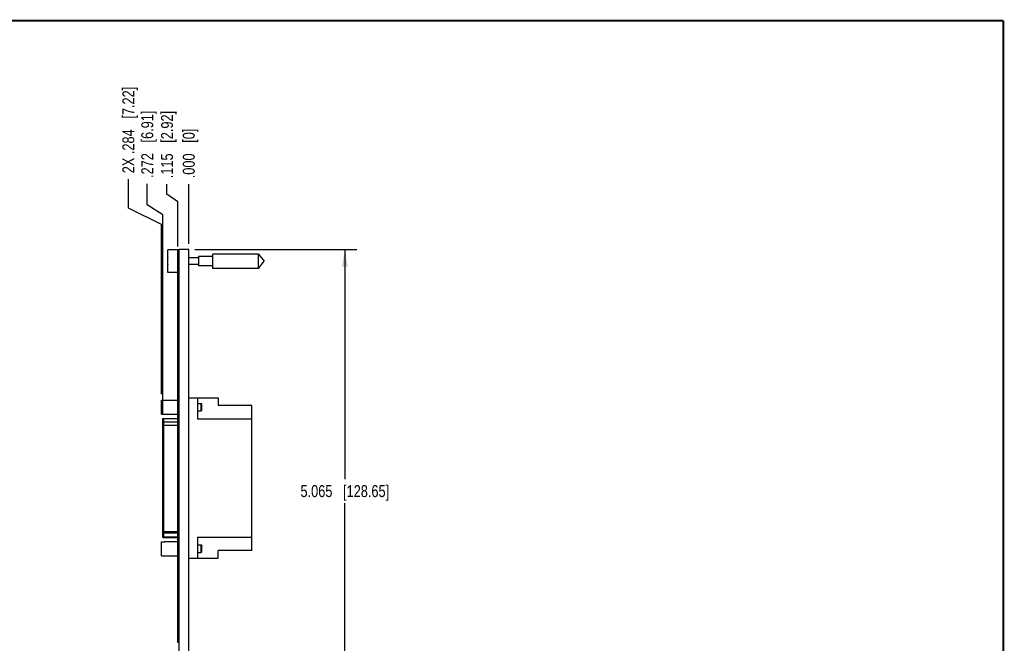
# Model space of a CAD drawing. Header units: inches. Extents: x 0.2 to 16.8, y 0.2 to 10.8.
# Tile 10 of 10: x 6.4 to 16.8, y 4.2 to 10.8. Entities that reach past the tile are written whole.
import ezdxf

# ---------------------------------------------------------------- set-up
doc = ezdxf.new("R2010")
doc.units = ezdxf.units.IN
doc.header["$LTSCALE"] = 0.935
doc.header["$MEASUREMENT"] = 0
doc.layers.get('0').update_dxf_attribs({"linetype": 'CONTINUOUS'})
doc.layers.add('DIMENSIONS', color=7, linetype='CONTINUOUS')
doc.styles.get("Standard").update_dxf_attribs({"font": 'txt', "width": 0.8})
doc.dimstyles.new('DIMSTYLE_1', dxfattribs={"dimtxt": 0.125, "dimasz": 0.18, "dimexe": 0.18, "dimexo": 0.0625, "dimgap": 0.09, "dimtad": 0, "dimtih": 1, "dimtoh": 1, "dimdec": 3, "dimzin": 4, "dimdsep": 46, "dimtxsty": 'STANDARD', "dimblk": '_FILLED', "dimblk1": '_FILLED', "dimblk2": '_FILLED', "dimcen": 0.09, "dimadec": 0, "dimazin": 0, "dimtp": 0.01, "dimtm": 0.01, "dimtfac": 1, "dimtdec": 3, "dimtofl": 0, "dimtmove": 0, "dimatfit": 3, "dimldrblk": '_FILLED', "dimfxl": 1, "dimtolj": 1, "dimtzin": 4, "dimarcsym": 0})
doc.dimstyles.new('DIMSTYLE_2', dxfattribs={"dimtxt": 0.125, "dimasz": 0.18, "dimexe": 0.18, "dimexo": 0.0625, "dimgap": 0.09, "dimtad": 0, "dimtih": 1, "dimtoh": 1, "dimdec": 3, "dimzin": 4, "dimdsep": 46, "dimtxsty": 'STANDARD', "dimblk": '_FILLED', "dimblk1": '_FILLED', "dimblk2": '_FILLED', "dimcen": 0.09, "dimadec": 0, "dimazin": 0, "dimtp": 0.01, "dimtm": 0.01, "dimtfac": 1, "dimtdec": 3, "dimtofl": 0, "dimtmove": 0, "dimatfit": 3, "dimldrblk": '_FILLED', "dimfxl": 1, "dimtolj": 1, "dimtzin": 4, "dimarcsym": 0})

# ---------------------------------------------------------------- blocks, each defined once
blk = doc.blocks.new('*D14')
at = {"layer": 'DIMENSIONS', "color": 2, "linetype": 'CONTINUOUS'}
for p, q in [((7.985, 8.938), (7.985, 9.043)), ((8.098, 8.858), (7.985, 8.938)), ((8.098, 8.39), (8.098, 8.858))]:
    blk.add_line(p, q, dxfattribs=at)
at = {"layer": 'DIMENSIONS', "color": 2, "linetype": 'CONTINUOUS', "insert": (7.923, 9.106), "char_height": 0.125, "width": 1.125, "attachment_point": 1, "rotation": 90, "line_spacing_factor": 0.9}
blk.add_mtext('.115{\\Ftxt.shx;\\W1.000000;\\H0.125000; }[2.92]', dxfattribs=at)
blk = doc.blocks.new('_FILLED')
at = {"color": 0, "linetype": 'BYBLOCK'}
blk.add_solid([(0, 0), (-1, 0.174), (-1, -0.174)], dxfattribs=at)
blk = doc.blocks.new('*D15')
at = {"layer": 'DIMENSIONS', "color": 2, "linetype": 'CONTINUOUS'}
for p, q in [((7.581, 8.791), (7.581, 9.095)), ((7.929, 8.621), (7.581, 8.791)), ((7.929, 6.842), (7.929, 8.621))]:
    blk.add_line(p, q, dxfattribs=at)
at = {"layer": 'DIMENSIONS', "color": 2, "linetype": 'CONTINUOUS', "insert": (7.518, 9.158), "char_height": 0.125, "width": 1.425, "attachment_point": 1, "rotation": 90, "line_spacing_factor": 0.9}
blk.add_mtext('2X .284{\\Ftxt.shx;\\W1.000000;\\H0.125000; }[7.22]', dxfattribs=at)
blk = doc.blocks.new('*D16')
at = {"layer": 'DIMENSIONS', "color": 2, "linetype": 'CONTINUOUS'}
for p, q in [((7.779, 8.829), (7.779, 9.047)), ((7.941, 8.723), (7.779, 8.829)), ((7.941, 6.627), (7.941, 8.723))]:
    blk.add_line(p, q, dxfattribs=at)
at = {"layer": 'DIMENSIONS', "color": 2, "linetype": 'CONTINUOUS', "insert": (7.716, 9.109), "char_height": 0.125, "width": 1.125, "attachment_point": 1, "rotation": 90, "line_spacing_factor": 0.9}
blk.add_mtext('.272{\\Ftxt.shx;\\W1.000000;\\H0.125000; }[6.91]', dxfattribs=at)
blk = doc.blocks.new('*D17')
at = {"layer": 'DIMENSIONS', "color": 2, "linetype": 'CONTINUOUS'}
blk.add_line((8.213, 8.42), (8.213, 9.043), dxfattribs=at)
at = {"layer": 'DIMENSIONS', "color": 2, "linetype": 'CONTINUOUS', "insert": (8.151, 9.106), "char_height": 0.125, "width": 0.825, "attachment_point": 1, "rotation": 90, "line_spacing_factor": 0.9}
blk.add_mtext('.000{\\Ftxt.shx;\\W1.000000;\\H0.125000; }[0]', dxfattribs=at)
blk = doc.blocks.new('*D18')
at = {"layer": 'DIMENSIONS', "color": 2, "linetype": 'CONTINUOUS'}
for p, q in [((8.276, 8.358), (9.974, 8.358)), ((9.849, 8.358), (9.849, 5.95)), ((9.849, 3.293), (9.849, 5.7)), ((8.176, 3.293), (9.974, 3.293))]:
    blk.add_line(p, q, dxfattribs=at)
at = {"layer": 'DIMENSIONS', "color": 2, "linetype": 'CONTINUOUS', "xscale": 0.18, "yscale": 0.18, "zscale": 0.18}
for p, rotation in [((9.849, 8.358), 90), ((9.849, 3.293), 270)]:
    blk.add_blockref('_FILLED', p, dxfattribs=dict(at, rotation=rotation))
at = {"layer": 'DIMENSIONS', "color": 2, "linetype": 'CONTINUOUS', "insert": (9.849, 5.888), "char_height": 0.125, "width": 1.425, "attachment_point": 2, "line_spacing_factor": 0.9}
blk.add_mtext('5.065{\\Ftxt.shx;\\W1.000000;\\H0.125000; }[128.65]', dxfattribs=at)

msp = doc.modelspace()

# ---------------------------------------------------------------- linework, layer by layer
at = {"color": 7, "linetype": 'CONTINUOUS'}
for p, q in [((7.9934, 8.1172), (7.9934, 8.3542)), ((8.1134, 8.3542), (7.9934, 8.3542)), ((8.0984, 4.2377), (8.0984, 8.3477)), ((8.1134, 8.3477), (8.0984, 8.3477)), ((8.1134, 3.9147), (8.1134, 8.3577)), ((8.2134, 8.3577), (8.1134, 8.3577)), ((8.2134, 3.9118), (8.2134, 8.3577)), ((8.3171, 8.2707), (8.2134, 8.2707)), ((8.3171, 8.2849), (8.3171, 8.1865)), ((8.4652, 8.2849), (8.3171, 8.2849)), ((8.4652, 8.1607), (8.4652, 8.3107)), ((8.9452, 8.3107), (8.4652, 8.3107)), ((8.9452, 8.1607), (8.9452, 8.3107)), ((8.9452, 8.3107), (9.0052, 8.2357)), ((7.9934, 8.2495), (7.9914, 8.2495)), ((7.9914, 8.2219), (7.9934, 8.2219)), ((8.3171, 8.2006), (8.2134, 8.2006)), ((8.4652, 8.1865), (8.3171, 8.1865)), ((8.9452, 8.1607), (8.4652, 8.1607)), ((8.9452, 8.1607), (9.0052, 8.2357)), ((8.0984, 8.1172), (7.9934, 8.1172)), ((7.9292, 6.6323), (7.9292, 6.7797)), ((7.9292, 6.7797), (7.9627, 6.7797)), ((7.9627, 6.7808), (7.9627, 6.7797)), ((7.9627, 6.7808), (8.0984, 6.7808)), ((8.2134, 6.8044), (8.5216, 6.8044)), ((8.3039, 6.8044), (8.3039, 6.5838)), ((8.3039, 6.7453), (8.3418, 6.7453)), ((8.3418, 6.6666), (8.3418, 6.7453)), ((8.3418, 6.7453), (8.3497, 6.7375)), ((8.3497, 6.6745), (8.3497, 6.7375)), ((8.5216, 6.8044), (8.5216, 6.7241)), ((8.8759, 6.7241), (8.5216, 6.7241)), ((8.8759, 5.2036), (8.8759, 6.7241)), ((7.9292, 6.6323), (7.9627, 6.6323)), ((7.9627, 6.6323), (7.9627, 6.6312)), ((7.9627, 6.6312), (8.0984, 6.6312)), ((8.3039, 6.6666), (8.3418, 6.6666)), ((8.3418, 6.6666), (8.3497, 6.6745)), ((7.9413, 5.3408), (7.9413, 6.5869)), ((7.9413, 6.5869), (8.0984, 6.5869)), ((7.9492, 6.5869), (7.9492, 5.3408)), ((8.3039, 6.5838), (8.8759, 6.5838)), ((8.0984, 5.3972), (7.9492, 5.3972)), ((7.9292, 5.2954), (7.9627, 5.2954)), ((7.9292, 5.148), (7.9292, 5.2954)), ((7.9413, 5.3408), (8.0984, 5.3408)), ((7.9627, 5.2965), (8.0984, 5.2965)), ((7.9627, 5.2965), (7.9627, 5.2954)), ((8.3039, 5.3438), (8.8759, 5.3438)), ((8.3039, 5.3438), (8.3039, 5.1233)), ((8.3039, 5.2611), (8.3418, 5.2611)), ((8.3039, 5.1824), (8.3418, 5.1824)), ((8.3418, 5.2611), (8.3497, 5.2532)), ((8.3418, 5.1824), (8.3418, 5.2611)), ((8.3418, 5.1824), (8.3497, 5.1902)), ((8.3497, 5.1902), (8.3497, 5.2532)), ((8.8759, 5.2036), (8.5216, 5.2036)), ((8.5216, 5.1233), (8.5216, 5.2036)), ((7.9292, 5.148), (7.9627, 5.148)), ((7.9627, 5.148), (7.9627, 5.1469)), ((7.9627, 5.1469), (8.0984, 5.1469)), ((8.2134, 5.1233), (8.5216, 5.1233)), ((8.1134, 4.2377), (8.0984, 4.2377))]:
    msp.add_line(p, q, dxfattribs=at)
at = {"color": 9, "linetype": 'CONTINUOUS'}
for p, q in [((8.1134, 8.3277), (8.0984, 8.3277)), ((7.9492, 6.5644), (7.9413, 6.5644)), ((8.0984, 6.5848), (7.9492, 6.5848)), ((8.0984, 6.5469), (7.9492, 6.5469)), ((8.0984, 6.5125), (7.9492, 6.5125)), ((8.0984, 5.3837), (7.9492, 5.3837)), ((7.9492, 5.3633), (7.9413, 5.3633)), ((8.0984, 5.3429), (7.9492, 5.3429)), ((8.1134, 4.2577), (8.0984, 4.2577))]:
    msp.add_line(p, q, dxfattribs=at)
at = {"color": 7, "linetype": 'CONTINUOUS', "const_width": 0.02}
for points in [[(16.75, 10.7586), (0.25, 10.7586)], [(16.75, 0.2586), (16.75, 10.7586)]]:
    msp.add_lwpolyline(points, dxfattribs=at)
at = {"color": 7, "linetype": 'CONTINUOUS'}
for start, end in [(172.9551, 177.47432), (182.52568, 187.04559)]:
    msp.add_arc((8.3038, 8.2357), 0.3127, start, end, dxfattribs=at)

# ---------------------------------------------------------------- dimensions: what is measured, and where the dimension line sits
at = {"layer": 'DIMENSIONS', "color": 2, "linetype": 'CONTINUOUS'}
dim = msp.add_ordinate_dim(feature_location=(7.92919, 6.84217), offset=(-0.34828, 2.2532), dtype=0, origin=(8.21344, 8.35769), text='2X <>', dimstyle='DIMSTYLE_1', dxfattribs=at)
dim.commit()
dim.dimension.update_dxf_attribs({"geometry": '*D15', "text_midpoint": (7.58091, 9.87037)})
for feature_location, offset, dtype, origin, picture, middle in [((7.9413, 6.6269), (-0.1625, 2.4198), 0, (8.2134, 8.3577), '*D16', (7.7788, 9.6717)), ((8.0984392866, 8.3901872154), (-0.1131086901, 0.6528332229), 0, (8.2134392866, 8.3576872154), '*D14', (7.9853305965, 9.6680204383)), ((8.2134392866, 8.4201872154), (0, 0.6228332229), 1, (8.2134392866, 8.3576872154), '*D17', (8.2134392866, 9.5180204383))]:
    dim = msp.add_ordinate_dim(feature_location=feature_location, offset=offset, dtype=dtype, origin=origin, dimstyle='DIMSTYLE_1', dxfattribs=at)
    dim.commit()
    dim.dimension.update_dxf_attribs({"geometry": picture, "text_midpoint": middle})
dim = msp.add_linear_dim(base=(9.8494, 3.2928), p1=(8.2759, 8.3577), p2=(8.1759, 3.2928), angle=270, dimstyle='DIMSTYLE_2', dxfattribs=at)
dim.commit()
dim.dimension.update_dxf_attribs({"geometry": '*D18', "text_midpoint": (9.6994, 5.8252), "dimtype": 160})

doc.saveas('drawing.dxf')
